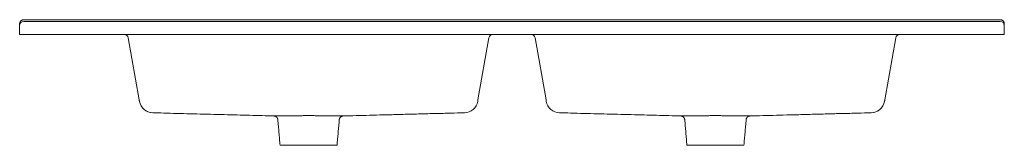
# Model space of a CAD drawing. Header units: millimetres. Extents: x 4754.02 to 4755.23, y 2695.05 to 2695.21.
import ezdxf

# ---------------------------------------------------------------- set-up
doc = ezdxf.new("R2010")
doc.units = ezdxf.units.MM
doc.layers.add('SANINDUSA', color=3, linetype='Continuous')

msp = doc.modelspace()

# ---------------------------------------------------------------- linework, layer by layer
at = {"layer": 'SANINDUSA', "linetype": 'Continuous', "lineweight": 15}
for p, q in [((4754.0261, 2695.2053), (4755.2261, 2695.2053)), ((4754.0261, 2695.2033), (4755.2261, 2695.2033)), ((4754.0211, 2695.1983), (4754.0211, 2695.2003)), ((4754.0211, 2695.1873), (4754.0211, 2695.1983)), ((4755.2311, 2695.2003), (4755.2311, 2695.1983)), ((4755.2311, 2695.1983), (4755.2311, 2695.1873)), ((4754.0261, 2695.1873), (4754.0211, 2695.1873)), ((4754.0261, 2695.1873), (4755.2261, 2695.1873)), ((4754.1545, 2695.1832), (4754.168, 2695.107)), ((4754.5843, 2695.107), (4754.5977, 2695.1832)), ((4754.668, 2695.107), (4754.6545, 2695.1832)), ((4755.0977, 2695.1832), (4755.0843, 2695.107)), ((4755.2311, 2695.1873), (4755.2261, 2695.1873)), ((4754.3411, 2695.0513), (4754.3761, 2695.0513)), ((4754.3761, 2695.0513), (4754.4111, 2695.0513)), ((4754.8761, 2695.0513), (4754.8411, 2695.0513)), ((4754.9111, 2695.0513), (4754.8761, 2695.0513))]:
    msp.add_line(p, q, dxfattribs=at)
for centre, radius, start, end in [((4754.0261, 2695.1983), 0.005, 90, 180), ((4755.2261, 2695.1983), 0.005, 0, 90), ((4754.1496, 2695.1823), 0.005, 10, 90), ((4754.6027, 2695.1823), 0.005, 90, 170), ((4754.6496, 2695.1823), 0.005, 10, 90), ((4755.1027, 2695.1823), 0.005, 90, 170), ((4754.185, 2695.1083), 0.017, 190.0002, 269.7706), ((4754.185, 2695.1082), 0.017, 189.9999, 268.529), ((4754.5672, 2695.1082), 0.017, 271.4747, 350), ((4754.685, 2695.1082), 0.017, 190, 268.5253), ((4755.0673, 2695.1083), 0.017, 270.2294, 349.9998), ((4755.0672, 2695.1082), 0.017, 271.471, 350.0001)]:
    msp.add_arc(centre, radius, start, end, dxfattribs=at)
for points, knots in [([(4754.0211, 2695.2003), (4754.0211, 2695.2003), (4754.0211, 2695.2004), (4754.0211, 2695.2004), (4754.0211, 2695.2005), (4754.0211, 2695.2007), (4754.0212, 2695.2013), (4754.0214, 2695.202), (4754.0218, 2695.2029), (4754.0223, 2695.2036), (4754.023, 2695.2043), (4754.0238, 2695.2048), (4754.0245, 2695.2051), (4754.0251, 2695.2052), (4754.0256, 2695.2053), (4754.026, 2695.2053), (4754.0261, 2695.2053)], [0, 0, 0, 0, 0.001913, 0.005843, 0.015162, 0.038815, 0.096289, 0.224317, 0.341769, 0.462698, 0.583906, 0.709289, 0.794348, 0.881366, 0.94024, 1, 1, 1, 1]), ([(4755.2311, 2695.2003), (4755.2311, 2695.2003), (4755.2311, 2695.2004), (4755.2311, 2695.2004), (4755.2311, 2695.2005), (4755.2311, 2695.2007), (4755.2311, 2695.2013), (4755.2309, 2695.202), (4755.2305, 2695.2029), (4755.2299, 2695.2036), (4755.2292, 2695.2043), (4755.2285, 2695.2048), (4755.2278, 2695.2051), (4755.2272, 2695.2052), (4755.2266, 2695.2053), (4755.2263, 2695.2053), (4755.2261, 2695.2053)], [0, 0, 0, 0, 0.001913, 0.005844, 0.015163, 0.038816, 0.096291, 0.224323, 0.343511, 0.462701, 0.586034, 0.709289, 0.79536, 0.881365, 0.940694, 1, 1, 1, 1]), ([(4754.168, 2695.107), (4754.168, 2695.1068), (4754.1681, 2695.1063), (4754.1682, 2695.1058), (4754.1682, 2695.1054), (4754.1683, 2695.1054), (4754.1683, 2695.1054)], [0, 0, 0, 0, 0.246685, 0.50103, 0.746641, 1, 1, 1, 1]), ([(4754.584, 2695.1054), (4754.584, 2695.1054), (4754.584, 2695.1054), (4754.5841, 2695.1058), (4754.5842, 2695.1063), (4754.5843, 2695.1068), (4754.5843, 2695.107)], [0, 0, 0, 0, 0.246638, 0.50114, 0.746769, 1, 1, 1, 1]), ([(4754.6683, 2695.1054), (4754.6683, 2695.1054), (4754.6682, 2695.1054), (4754.6682, 2695.1058), (4754.6681, 2695.1063), (4754.668, 2695.1068), (4754.668, 2695.107)], [0, 0, 0, 0, 0.246638, 0.50114, 0.746769, 1, 1, 1, 1]), ([(4755.0843, 2695.107), (4755.0843, 2695.1068), (4755.0842, 2695.1063), (4755.0841, 2695.1058), (4755.084, 2695.1054), (4755.084, 2695.1054), (4755.084, 2695.1054)], [0, 0, 0, 0, 0.246685, 0.50103, 0.746641, 1, 1, 1, 1]), ([(4754.1846, 2695.0912), (4754.1891, 2695.0911), (4754.199, 2695.0908), (4754.2144, 2695.0904), (4754.2307, 2695.09), (4754.2473, 2695.0895), (4754.264, 2695.0891), (4754.2803, 2695.0887), (4754.2961, 2695.0883), (4754.3114, 2695.0879), (4754.3239, 2695.0875), (4754.3313, 2695.0873), (4754.3335, 2695.0873)], [0, 0, 0, 0, 0.091338, 0.199601, 0.309275, 0.420366, 0.532873, 0.646792, 0.748216, 0.850734, 0.954341, 1, 1, 1, 1]), ([(4754.3335, 2695.0873), (4754.3335, 2695.0873), (4754.3335, 2695.0873), (4754.3336, 2695.0873), (4754.3338, 2695.0873), (4754.3341, 2695.0873), (4754.3346, 2695.0873), (4754.3352, 2695.0873), (4754.3359, 2695.0873), (4754.3368, 2695.0873), (4754.3378, 2695.0873), (4754.3389, 2695.0873), (4754.3401, 2695.0874), (4754.3415, 2695.0874), (4754.3429, 2695.0874), (4754.3445, 2695.0874), (4754.3462, 2695.0874), (4754.3479, 2695.0874), (4754.3497, 2695.0875), (4754.3517, 2695.0875), (4754.3537, 2695.0875), (4754.3558, 2695.0875), (4754.3579, 2695.0876), (4754.3601, 2695.0876), (4754.3623, 2695.0876), (4754.3646, 2695.0876), (4754.3669, 2695.0876), (4754.3693, 2695.0877), (4754.3716, 2695.0877), (4754.3739, 2695.0877), (4754.3761, 2695.0877), (4754.3784, 2695.0877), (4754.3806, 2695.0877), (4754.3829, 2695.0877), (4754.3852, 2695.0876), (4754.3875, 2695.0876), (4754.3898, 2695.0876), (4754.3921, 2695.0876), (4754.3943, 2695.0876), (4754.3964, 2695.0875), (4754.3985, 2695.0875), (4754.4005, 2695.0875), (4754.4024, 2695.0875), (4754.4043, 2695.0874), (4754.406, 2695.0874), (4754.4077, 2695.0874), (4754.4092, 2695.0874), (4754.4107, 2695.0874), (4754.412, 2695.0874), (4754.4133, 2695.0873), (4754.4144, 2695.0873), (4754.4154, 2695.0873), (4754.4163, 2695.0873), (4754.417, 2695.0873), (4754.4176, 2695.0873), (4754.4181, 2695.0873), (4754.4185, 2695.0873), (4754.4187, 2695.0873), (4754.4187, 2695.0873), (4754.4187, 2695.0873), (4754.4187, 2695.0873)], [0, 0, 0, 0, 0.001978, 0.020146, 0.038298, 0.055919, 0.073553, 0.091174, 0.109314, 0.12747, 0.14561, 0.163196, 0.180796, 0.198381, 0.216487, 0.234607, 0.252712, 0.270285, 0.287872, 0.305445, 0.323533, 0.341636, 0.359724, 0.377305, 0.394899, 0.412479, 0.430558, 0.448651, 0.46673, 0.483312, 0.499893, 0.516652, 0.533411, 0.550964, 0.56853, 0.586083, 0.60413, 0.622191, 0.640237, 0.657776, 0.675328, 0.692867, 0.710915, 0.728978, 0.747027, 0.764617, 0.78222, 0.799809, 0.817919, 0.836044, 0.854154, 0.871787, 0.889433, 0.907065, 0.925218, 0.943387, 0.961541, 0.97917, 0.996813, 1, 1, 1, 1]), ([(4754.3335, 2695.0873), (4754.3336, 2695.0873), (4754.3336, 2695.0873), (4754.3336, 2695.0873), (4754.3337, 2695.0873), (4754.3339, 2695.0873), (4754.3341, 2695.0872), (4754.3344, 2695.0872), (4754.3348, 2695.0871), (4754.3352, 2695.087), (4754.3356, 2695.0868), (4754.3359, 2695.0866), (4754.3363, 2695.0864), (4754.3367, 2695.0861), (4754.337, 2695.0857), (4754.3374, 2695.0854), (4754.3376, 2695.085), (4754.3379, 2695.0845), (4754.3381, 2695.0841), (4754.3382, 2695.0836), (4754.3383, 2695.0831), (4754.3384, 2695.0829), (4754.3384, 2695.0827)], [0, 0, 0, 0, 0.004185, 0.021438, 0.038029, 0.058256, 0.08774, 0.127154, 0.179056, 0.239536, 0.295729, 0.355057, 0.417325, 0.481414, 0.546696, 0.612768, 0.679382, 0.746375, 0.813638, 0.881096, 0.948689, 1, 1, 1, 1]), ([(4754.4139, 2695.0827), (4754.4139, 2695.0829), (4754.4139, 2695.0832), (4754.414, 2695.0836), (4754.4142, 2695.0841), (4754.4144, 2695.0846), (4754.4146, 2695.085), (4754.4149, 2695.0854), (4754.4152, 2695.0857), (4754.4155, 2695.086), (4754.4159, 2695.0863), (4754.4162, 2695.0865), (4754.4166, 2695.0867), (4754.4169, 2695.0869), (4754.4173, 2695.087), (4754.4176, 2695.0871), (4754.4179, 2695.0872), (4754.4182, 2695.0872), (4754.4184, 2695.0873), (4754.4185, 2695.0873), (4754.4186, 2695.0873), (4754.4187, 2695.0873), (4754.4187, 2695.0873), (4754.4187, 2695.0873)], [0, 0, 0, 0, 0.057417, 0.126545, 0.194232, 0.260519, 0.325413, 0.388891, 0.450907, 0.511379, 0.570192, 0.627192, 0.682169, 0.734847, 0.784852, 0.831659, 0.874439, 0.91155, 0.940148, 0.960282, 0.976006, 0.991072, 1, 1, 1, 1]), ([(4754.4187, 2695.0873), (4754.4212, 2695.0874), (4754.4292, 2695.0876), (4754.4429, 2695.0879), (4754.4596, 2695.0884), (4754.477, 2695.0888), (4754.4949, 2695.0893), (4754.5134, 2695.0898), (4754.5321, 2695.0903), (4754.5502, 2695.0907), (4754.5621, 2695.091), (4754.5677, 2695.0912)], [0, 0, 0, 0, 0.050184, 0.161649, 0.274221, 0.387887, 0.510885, 0.635147, 0.760661, 0.887437, 1, 1, 1, 1]), ([(4754.6846, 2695.0912), (4754.6891, 2695.0911), (4754.699, 2695.0908), (4754.7144, 2695.0904), (4754.7307, 2695.09), (4754.7473, 2695.0895), (4754.764, 2695.0891), (4754.7803, 2695.0887), (4754.7961, 2695.0883), (4754.8114, 2695.0879), (4754.8239, 2695.0875), (4754.8313, 2695.0873), (4754.8335, 2695.0873)], [0, 0, 0, 0, 0.091374, 0.199636, 0.309309, 0.420398, 0.532905, 0.646823, 0.748245, 0.850762, 0.954368, 1, 1, 1, 1]), ([(4754.8335, 2695.0873), (4754.8335, 2695.0873), (4754.8335, 2695.0873), (4754.8336, 2695.0873), (4754.8338, 2695.0873), (4754.8341, 2695.0873), (4754.8346, 2695.0873), (4754.8352, 2695.0873), (4754.836, 2695.0873), (4754.8368, 2695.0873), (4754.8378, 2695.0873), (4754.839, 2695.0873), (4754.8402, 2695.0874), (4754.8415, 2695.0874), (4754.843, 2695.0874), (4754.8445, 2695.0874), (4754.8462, 2695.0874), (4754.848, 2695.0874), (4754.8498, 2695.0875), (4754.8517, 2695.0875), (4754.8537, 2695.0875), (4754.8558, 2695.0875), (4754.8579, 2695.0876), (4754.8601, 2695.0876), (4754.8623, 2695.0876), (4754.8646, 2695.0876), (4754.8669, 2695.0876), (4754.8693, 2695.0877), (4754.8716, 2695.0877), (4754.8739, 2695.0877), (4754.8761, 2695.0877), (4754.8783, 2695.0877), (4754.8806, 2695.0877), (4754.8829, 2695.0877), (4754.8852, 2695.0876), (4754.8875, 2695.0876), (4754.8898, 2695.0876), (4754.8921, 2695.0876), (4754.8943, 2695.0876), (4754.8964, 2695.0875), (4754.8985, 2695.0875), (4754.9005, 2695.0875), (4754.9024, 2695.0875), (4754.9043, 2695.0874), (4754.906, 2695.0874), (4754.9077, 2695.0874), (4754.9092, 2695.0874), (4754.9107, 2695.0874), (4754.912, 2695.0874), (4754.9133, 2695.0873), (4754.9144, 2695.0873), (4754.9154, 2695.0873), (4754.9163, 2695.0873), (4754.917, 2695.0873), (4754.9176, 2695.0873), (4754.9181, 2695.0873), (4754.9185, 2695.0873), (4754.9187, 2695.0873), (4754.9187, 2695.0873), (4754.9187, 2695.0873), (4754.9187, 2695.0873)], [0, 0, 0, 0, 0.002177, 0.020343, 0.038494, 0.056129, 0.073778, 0.091413, 0.109569, 0.12774, 0.145896, 0.163489, 0.181095, 0.198687, 0.2168, 0.234927, 0.25304, 0.27058, 0.288134, 0.305675, 0.323727, 0.341793, 0.359846, 0.3774, 0.394968, 0.412522, 0.430572, 0.448637, 0.466687, 0.483271, 0.499855, 0.516617, 0.533378, 0.550963, 0.56856, 0.586145, 0.604225, 0.62232, 0.6404, 0.657977, 0.675568, 0.693144, 0.711234, 0.729339, 0.747428, 0.765016, 0.782618, 0.800207, 0.818315, 0.836438, 0.854546, 0.872169, 0.889806, 0.907429, 0.925573, 0.943731, 0.961875, 0.97951, 0.997159, 1, 1, 1, 1]), ([(4754.8336, 2695.0873), (4754.8336, 2695.0873), (4754.8336, 2695.0873), (4754.8337, 2695.0873), (4754.8338, 2695.0873), (4754.834, 2695.0873), (4754.8343, 2695.0872), (4754.8346, 2695.0871), (4754.835, 2695.087), (4754.8354, 2695.0869), (4754.8358, 2695.0867), (4754.8362, 2695.0865), (4754.8366, 2695.0862), (4754.8369, 2695.0859), (4754.8372, 2695.0855), (4754.8375, 2695.0851), (4754.8378, 2695.0847), (4754.838, 2695.0842), (4754.8382, 2695.0838), (4754.8383, 2695.0833), (4754.8384, 2695.0829), (4754.8384, 2695.0827), (4754.8384, 2695.0827)], [0, 0, 0, 0, 0.014263, 0.030694, 0.048787, 0.074015, 0.110554, 0.156389, 0.215544, 0.274491, 0.331912, 0.393311, 0.456836, 0.521757, 0.5876, 0.654067, 0.720967, 0.788175, 0.8556, 0.923183, 0.99766, 1, 1, 1, 1]), ([(4754.9139, 2695.0827), (4754.9139, 2695.0828), (4754.9139, 2695.0831), (4754.914, 2695.0835), (4754.9141, 2695.084), (4754.9143, 2695.0844), (4754.9145, 2695.0848), (4754.9148, 2695.0852), (4754.9151, 2695.0856), (4754.9154, 2695.0859), (4754.9157, 2695.0862), (4754.9161, 2695.0865), (4754.9164, 2695.0867), (4754.9168, 2695.0868), (4754.9171, 2695.087), (4754.9175, 2695.0871), (4754.9178, 2695.0872), (4754.9181, 2695.0872), (4754.9183, 2695.0873), (4754.9185, 2695.0873), (4754.9186, 2695.0873), (4754.9187, 2695.0873), (4754.9187, 2695.0873), (4754.9187, 2695.0873)], [0, 0, 0, 0, 0.032554, 0.102201, 0.170388, 0.237161, 0.302543, 0.366521, 0.429055, 0.490081, 0.549489, 0.607146, 0.662863, 0.716387, 0.767385, 0.815394, 0.859727, 0.899134, 0.931079, 0.953841, 0.970634, 0.985501, 1, 1, 1, 1]), ([(4754.9187, 2695.0873), (4754.9212, 2695.0874), (4754.9292, 2695.0876), (4754.9429, 2695.0879), (4754.9596, 2695.0884), (4754.977, 2695.0888), (4754.9949, 2695.0893), (4755.0134, 2695.0898), (4755.0321, 2695.0903), (4755.0502, 2695.0907), (4755.0621, 2695.091), (4755.0677, 2695.0912)], [0, 0, 0, 0, 0.050208, 0.161675, 0.274248, 0.387916, 0.510916, 0.635179, 0.760695, 0.887473, 1, 1, 1, 1])]:
    msp.add_open_spline(points, degree=3, knots=knots, dxfattribs=at)
for points in [[(4754.3384, 2695.0827), (4754.3411, 2695.0513)], [(4754.4111, 2695.0513), (4754.4139, 2695.0827)], [(4754.8384, 2695.0827), (4754.8411, 2695.0513)], [(4754.9111, 2695.0513), (4754.9139, 2695.0827)]]:
    msp.add_open_spline(points, degree=1, dxfattribs=at)

doc.saveas('drawing.dxf')
